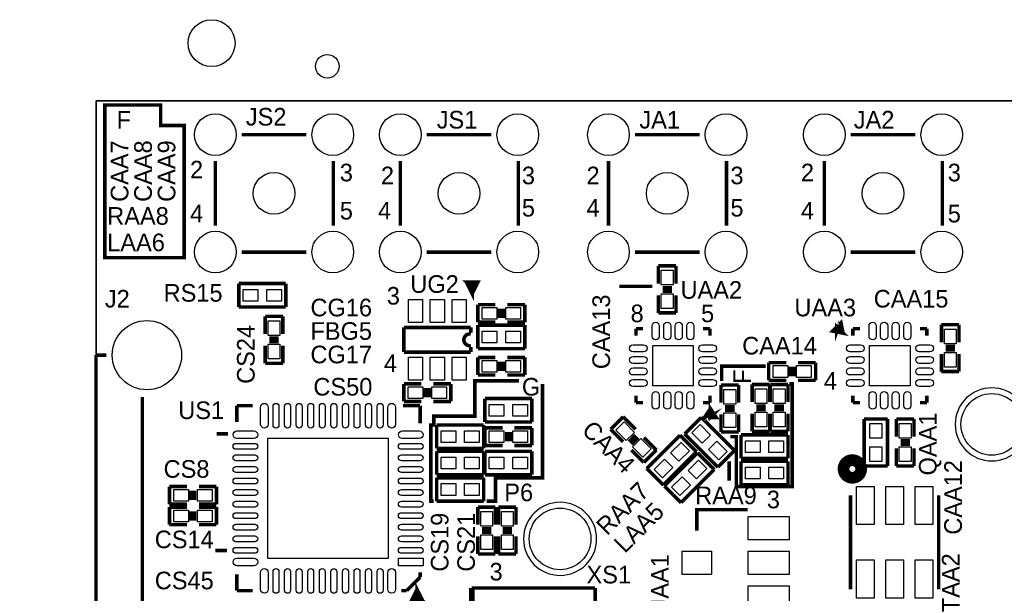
# Model space of a CAD drawing. Extents: x -225 to 585, y -158 to 406.
# Tile 7 of 39: x 0 to 43, y 61 to 86. Entities that reach past the tile are written whole.
import ezdxf

# ---------------------------------------------------------------- set-up
doc = ezdxf.new("R2010")
doc.units = 0
for name, color, linetype in [('BOARD_GEOMETRY_OUTLINE', 3, 'CONTINUOUS'), ('BOARD_GEOMETRY_SILKSCREEN_TOP', 1, 'CONTINUOUS'), ('PACKAGE_GEOMETRY_SILKSCREEN_TOP', 4, 'CONTINUOUS'), ('PIN_TOP', 5, 'CONTINUOUS'), ('REF_DES_SILKSCREEN_TOP', 6, 'CONTINUOUS')]:
    doc.layers.add(name, color=color, linetype=linetype)

msp = doc.modelspace()

# ---------------------------------------------------------------- linework, layer by layer
at = {"layer": 'BOARD_GEOMETRY_OUTLINE'}
msp.add_lwpolyline([(2.29997, 55.499762), (0, 55.499762), (0, 6.09981), (0, 0), (68.999862, 0.001016), (68.999862, 6.09981), (68.999862, 60.299854), (67.399916, 60.299854, -0.414241), (66.399918, 61.299852), (66.399918, 71.09968), (65.299844, 71.09968, -0.414195), (64.299846, 72.099678), (64.299846, 82.599784), (3.299968, 82.599784), (3.299968, 56.49976, -0.414195)], format="xyb", close=True, dxfattribs=at)
for points in [[(3.299968, 82.599784), (64.299846, 82.599784)], [(3.299968, 56.503824), (3.299968, 82.599784)], [(3.299968, 82.599784), (64.299846, 82.599784)], [(3.299968, 56.49976), (3.299968, 82.599784)], [(3.299968, 56.49976), (3.299968, 71.599806)]]:
    msp.add_lwpolyline(points, dxfattribs=at)
at = {"layer": 'BOARD_GEOMETRY_SILKSCREEN_TOP', "const_width": 0.1524}
for points in [[(6.096, 82.423), (3.683, 82.423), (3.683, 75.819), (7.112, 75.819), (7.112, 81.534), (6.096, 81.534), (6.096, 82.423)], [(27.3558, 74.5744), (25.9334, 74.5744)], [(32.258, 71.12), (30.353, 71.12), (30.353, 70.485)], [(21.59, 70.485), (19.685, 70.485), (19.685, 68.961), (17.907, 68.961), (17.907, 68.58), (17.78, 68.58), (17.78, 65.278), (17.907, 65.278)], [(22.606, 70.358), (22.606, 66.294), (20.574, 66.294), (20.574, 65.278), (20.193, 65.278)], [(33.274, 70.358), (33.401, 70.358), (33.401, 65.913), (30.988, 65.913), (30.988, 68.072), (30.734, 68.072)], [(30.6832, 67.0052), (30.6832, 66.167)]]:
    msp.add_lwpolyline(points, dxfattribs=at)
at = {"layer": 'PACKAGE_GEOMETRY_SILKSCREEN_TOP'}
for points, const_width in [([(9.602724, 81.139792), (12.396724, 81.139792)], 0.1524), ([(17.602708, 81.139792), (20.396708, 81.139792)], 0.1524), ([(26.602944, 81.139792), (29.396944, 81.139792)], 0.1524), ([(35.936174, 81.139792), (38.730174, 81.139792)], 0.1524), ([(8.458962, 77.202792), (8.458962, 79.996792)], 0.1524), ([(13.564362, 79.996792), (13.564362, 77.202792)], 0.1524), ([(16.458946, 77.202792), (16.458946, 79.996792)], 0.1524), ([(21.564346, 79.996792), (21.564346, 77.202792)], 0.1524), ([(25.459182, 77.202792), (25.459182, 79.996792)], 0.1524), ([(30.564582, 79.996792), (30.564582, 77.202792)], 0.1524), ([(34.792412, 77.202792), (34.792412, 79.996792)], 0.1524), ([(39.897812, 79.996792), (39.897812, 77.202792)], 0.1524), ([(12.396724, 76.05903), (9.602724, 76.05903)], 0.1524), ([(20.396708, 76.05903), (17.602708, 76.05903)], 0.1524), ([(29.396944, 76.05903), (26.602944, 76.05903)], 0.1524), ([(38.730174, 76.05903), (35.936174, 76.05903)], 0.1524), ([(27.618944, 75.46086), (28.380944, 75.46086)], 0.1524), ([(27.618944, 74.69886), (27.618944, 75.46086)], 0.1524), ([(28.380944, 75.46086), (28.380944, 74.69886)], 0.1524), ([(9.475724, 74.69886), (9.475724, 73.68286)], 0.1524), ([(11.507724, 74.69886), (9.475724, 74.69886)], 0.1524), ([(11.507724, 73.68286), (11.507724, 74.69886)], 0.1524), ([(19.567906, 74.258932), (19.817842, 74.759058), (19.31797, 74.759058), (19.567906, 74.258932), (19.567906, 74.759058), (19.31797, 74.759058), (19.567906, 74.509122), (19.817842, 74.759058)], 0.1524), ([(28.203144, 74.52106), (27.796744, 74.52106)], 0.1524), ([(27.618944, 73.42886), (27.618944, 74.19086)], 0.1524), ([(28.203144, 74.36866), (27.796744, 74.36866)], 0.1524), ([(28.380944, 74.19086), (28.380944, 73.42886)], 0.1524), ([(9.475724, 73.68286), (11.507724, 73.68286)], 0.1524), ([(19.812, 73.787), (20.574, 73.787)], 0.1524), ([(19.812, 73.025), (19.812, 73.787)], 0.1524), ([(20.7518, 73.2028), (20.7518, 73.6092)], 0.1524), ([(20.9042, 73.2028), (20.9042, 73.6092)], 0.1524), ([(21.082, 73.787), (21.844, 73.787)], 0.1524), ([(21.844, 73.787), (21.844, 73.025)], 0.1524), ([(10.618724, 73.279), (11.380724, 73.279)], 0.1524), ([(10.618724, 72.517), (10.618724, 73.279)], 0.1524), ([(11.380724, 73.279), (11.380724, 72.517)], 0.1524), ([(28.380944, 73.42886), (27.618944, 73.42886)], 0.1524), ([(16.612108, 71.7296), (16.612108, 72.7964)], 0.1524), ([(16.612108, 72.7964), (19.507708, 72.7964)], 0.1524), ([(19.507708, 72.7964), (19.507708, 72.5678)], 0.1524), ([(20.574, 73.025), (19.812, 73.025)], 0.1524), ([(19.812, 72.898), (19.812, 71.882)], 0.1524), ([(21.844, 72.898), (19.812, 72.898)], 0.1524), ([(21.844, 73.025), (21.082, 73.025)], 0.1524), ([(21.844, 71.882), (21.844, 72.898)], 0.1524), ([(26.649934, 72.442832), (26.649934, 72.742806)], 0.1524), ([(26.649934, 72.742806), (26.949908, 72.742806)], 0.1524), ([(29.849826, 72.742806), (29.549852, 72.742806)], 0.1524), ([(29.849826, 72.442832), (29.849826, 72.742806)], 0.1524), ([(35.603942, 72.55002), (35.514026, 72.999092), (35.15487, 72.639936), (35.603942, 72.55002), (35.334448, 72.819514), (35.334448, 72.639936), (35.42411, 72.90943)], 0.1524), ([(36.030916, 72.442832), (36.030916, 72.742806)], 0.1524), ([(36.030916, 72.742806), (36.33089, 72.742806)], 0.1524), ([(39.230808, 72.742806), (38.930834, 72.742806)], 0.1524), ([(39.230808, 72.442832), (39.230808, 72.742806)], 0.1524), ([(39.857426, 72.92086), (40.619426, 72.92086)], 0.1524), ([(39.857426, 72.15886), (39.857426, 72.92086)], 0.1524), ([(40.619426, 72.92086), (40.619426, 72.15886)], 0.1524), ([(11.202924, 72.3392), (10.796524, 72.3392)], 0.1524), ([(10.618724, 71.247), (10.618724, 72.009)], 0.1524), ([(11.202924, 72.1868), (10.796524, 72.1868)], 0.1524), ([(11.380724, 72.009), (11.380724, 71.247)], 0.1524), ([(19.507708, 71.9582), (19.507708, 71.7296)], 0.1524), ([(19.812, 71.882), (21.844, 71.882)], 0.1524), ([(40.035226, 71.98106), (40.441626, 71.98106)], 0.1524), ([(3.300222, 56.49976), (3.300222, 71.599806)], 0.1524), ([(3.300222, 71.599806), (3.750056, 71.599806)], 0.1524), ([(19.507708, 71.7296), (16.612108, 71.7296)], 0.1524), ([(19.812, 71.501), (20.574, 71.501)], 0.1524), ([(19.812, 70.739), (19.812, 71.501)], 0.1524), ([(21.082, 71.501), (21.844, 71.501)], 0.1524), ([(21.844, 71.501), (21.844, 70.739)], 0.1524), ([(39.857426, 70.88886), (39.857426, 71.65086)], 0.1524), ([(40.035226, 71.82866), (40.441626, 71.82866)], 0.1524), ([(40.619426, 71.65086), (40.619426, 70.88886)], 0.1524), ([(11.380724, 71.247), (10.618724, 71.247)], 0.1524), ([(20.7518, 70.9168), (20.7518, 71.3232)], 0.1524), ([(20.9042, 70.9168), (20.9042, 71.3232)], 0.1524), ([(32.385, 71.273924), (33.147, 71.273924)], 0.1524), ([(32.385, 70.511924), (32.385, 71.273924)], 0.1524), ([(33.3248, 71.096124), (33.3248, 70.689724)], 0.1524), ([(33.4772, 71.096124), (33.4772, 70.689724)], 0.1524), ([(33.655, 71.273924), (34.417, 71.273924)], 0.1524), ([(34.417, 71.273924), (34.417, 70.511924)], 0.1524), ([(20.574, 70.739), (19.812, 70.739)], 0.1524), ([(21.844, 70.739), (21.082, 70.739)], 0.1524), ([(40.619426, 70.88886), (39.857426, 70.88886)], 0.1524), ([(16.612108, 70.358), (17.374108, 70.358)], 0.1524), ([(16.612108, 69.596), (16.612108, 70.358)], 0.1524), ([(17.551908, 70.1802), (17.551908, 69.7738)], 0.1524), ([(17.704308, 70.1802), (17.704308, 69.7738)], 0.1524), ([(17.882108, 70.358), (18.644108, 70.358)], 0.1524), ([(18.644108, 70.358), (18.644108, 69.596)], 0.1524), ([(30.3276, 70.3072), (31.0896, 70.3072)], 0.1524), ([(30.3276, 69.5452), (30.3276, 70.3072)], 0.1524), ([(31.0896, 70.3072), (31.0896, 69.5452)], 0.1524), ([(31.6738, 70.3326), (32.4358, 70.3326)], 0.1524), ([(31.6738, 69.5706), (31.6738, 70.3326)], 0.1524), ([(33.147, 70.511924), (32.385, 70.511924)], 0.1524), ([(32.4358, 70.3326), (32.4358, 69.5706)], 0.1524), ([(32.4612, 70.3326), (33.2232, 70.3326)], 0.1524), ([(32.4612, 69.5706), (32.4612, 70.3326)], 0.1524), ([(33.2232, 70.3326), (33.2232, 69.5706)], 0.1524), ([(34.417, 70.511924), (33.655, 70.511924)], 0.1524), ([(26.649934, 69.842888), (26.649934, 69.542914)], 0.1524), ([(29.849826, 69.842888), (29.849826, 69.542914)], 0.1524), ([(36.030916, 69.842888), (36.030916, 69.542914)], 0.1524), ([(39.230808, 69.842888), (39.230808, 69.542914)], 0.1524), ([(10.07745, 69.411342), (9.39165, 69.411342)], 0.1524), ([(9.39165, 69.411342), (9.39165, 68.700142)], 0.1524), ([(17.31645, 69.411342), (16.57985, 69.411342)], 0.1524), ([(17.374108, 69.596), (16.612108, 69.596)], 0.1524), ([(17.31645, 68.649342), (17.31645, 69.411342)], 0.1524), ([(18.644108, 69.596), (17.882108, 69.596)], 0.1524), ([(20.1168, 69.723), (20.1168, 68.707)], 0.1524), ([(22.1488, 69.723), (20.1168, 69.723)], 0.1524), ([(22.1488, 68.707), (22.1488, 69.723)], 0.1524), ([(26.649934, 69.542914), (26.949908, 69.542914)], 0.1524), ([(29.86786, 69.286374), (29.61386, 68.905374), (30.12186, 68.905374), (29.86786, 69.286374), (29.86786, 68.905374), (29.99486, 69.032374), (29.74086, 68.905374)], 0.1524), ([(29.849826, 69.542914), (29.549852, 69.542914)], 0.1524), ([(30.9118, 69.3674), (30.5054, 69.3674)], 0.1524), ([(32.258, 69.3928), (31.8516, 69.3928)], 0.1524), ([(33.0454, 69.3928), (32.639, 69.3928)], 0.1524), ([(36.030916, 69.542914), (36.33089, 69.542914)], 0.1524), ([(39.230808, 69.542914), (38.930834, 69.542914)], 0.1524), ([(25.555194, 68.394072), (26.093928, 68.932806)], 0.1524), ([(26.093928, 68.932806), (26.632916, 68.394072)], 0.1524), ([(29.473906, 68.90766), (28.75534, 68.189094)], 0.1524), ([(30.910784, 67.470782), (29.473906, 68.90766)], 0.1524), ([(30.3276, 68.2752), (30.3276, 69.0372)], 0.1524), ([(30.9118, 69.215), (30.5054, 69.215)], 0.1524), ([(31.0896, 69.0372), (31.0896, 68.2752)], 0.1524), ([(31.6738, 68.3006), (31.6738, 69.0626)], 0.1524), ([(32.258, 69.2404), (31.8516, 69.2404)], 0.1524), ([(32.4358, 69.0626), (32.4358, 68.3006)], 0.1524), ([(32.4612, 68.3006), (32.4612, 69.0626)], 0.1524), ([(33.0454, 69.2404), (32.639, 69.2404)], 0.1524), ([(33.2232, 69.0626), (33.2232, 68.3006)], 0.1524), ([(18.034, 68.58), (18.034, 67.564)], 0.1524), ([(20.066, 68.58), (18.034, 68.58)], 0.1524), ([(20.066, 67.564), (20.066, 68.58)], 0.1524), ([(20.1168, 68.707), (22.1488, 68.707)], 0.1524), ([(36.513516, 68.834), (36.513516, 66.802)], 0.1524), ([(37.529516, 68.834), (36.513516, 68.834)], 0.1524), ([(37.529516, 66.802), (37.529516, 68.834)], 0.1524), ([(37.910516, 68.834), (38.672516, 68.834)], 0.1524), ([(37.910516, 68.072), (37.910516, 68.834)], 0.1524), ([(38.672516, 68.834), (38.672516, 68.072)], 0.1524), ([(9.01192, 68.198746), (8.511794, 68.198746)], 0.1524), ([(20.1168, 68.453), (20.8788, 68.453)], 0.1524), ([(20.1168, 67.691), (20.1168, 68.453)], 0.1524), ([(21.0566, 68.2752), (21.0566, 67.8688)], 0.1524), ([(21.209, 68.2752), (21.209, 67.8688)], 0.1524), ([(21.3868, 68.453), (22.1488, 68.453)], 0.1524), ([(22.1488, 68.453), (22.1488, 67.691)], 0.1524), ([(26.093928, 67.855084), (25.555194, 68.394072)], 0.1524), ([(26.345388, 67.855084), (26.632916, 68.142612)], 0.1524), ([(28.553156, 68.133722), (27.116278, 66.696844)], 0.1524), ([(29.271722, 67.415156), (28.553156, 68.133722)], 0.1524), ([(28.75534, 68.189094), (30.192218, 66.752216)], 0.1524), ([(31.0896, 68.2752), (30.3276, 68.2752)], 0.1524), ([(33.2232, 68.1482), (31.1912, 68.1482)], 0.1524), ([(31.1912, 68.1482), (31.1912, 67.1322)], 0.1524), ([(32.4358, 68.3006), (31.6738, 68.3006)], 0.1524), ([(33.2232, 68.3006), (32.4612, 68.3006)], 0.1524), ([(33.2232, 67.1322), (33.2232, 68.1482)], 0.1524), ([(20.8788, 67.691), (20.1168, 67.691)], 0.1524), ([(22.1488, 67.691), (21.3868, 67.691)], 0.1524), ([(26.453084, 67.747388), (26.740612, 68.034916)], 0.1524), ([(26.992072, 68.034916), (27.530806, 67.495928)], 0.1524), ([(38.088316, 67.8942), (38.494716, 67.8942)], 0.1524), ([(38.088316, 67.7418), (38.494716, 67.7418)], 0.1524), ([(18.034, 67.564), (20.066, 67.564)], 0.1524), ([(18.034, 67.437), (18.034, 66.421)], 0.1524), ([(20.066, 67.437), (18.034, 67.437)], 0.1524), ([(20.066, 66.421), (20.066, 67.437)], 0.1524), ([(20.1168, 67.437), (20.1168, 66.421)], 0.1524), ([(22.1488, 67.437), (20.1168, 67.437)], 0.1524), ([(22.1488, 66.421), (22.1488, 67.437)], 0.1524), ([(26.992072, 66.957194), (26.453084, 67.495928)], 0.1524), ([(27.530806, 67.495928), (26.992072, 66.957194)], 0.1524), ([(27.834844, 65.978278), (29.271722, 67.415156)], 0.1524), ([(29.315156, 67.371722), (27.878278, 65.934844)], 0.1524), ([(30.033722, 66.653156), (29.315156, 67.371722)], 0.1524), ([(30.192218, 66.752216), (30.910784, 67.470782)], 0.1524), ([(37.910516, 66.802), (37.910516, 67.564)], 0.1524), ([(38.672516, 67.564), (38.672516, 66.802)], 0.1524), ([(31.1912, 67.1322), (33.2232, 67.1322)], 0.1524), ([(33.2232, 67.0052), (31.1912, 67.0052)], 0.1524), ([(31.1912, 67.0052), (31.1912, 65.9892)], 0.1524), ([(33.2232, 65.9892), (33.2232, 67.0052)], 0.1524), ([(36.513516, 66.802), (37.529516, 66.802)], 0.1524), ([(38.672516, 66.802), (37.910516, 66.802)], 0.1524), ([(18.034, 66.421), (20.066, 66.421)], 0.1524), ([(20.1168, 66.421), (22.1488, 66.421)], 0.1524), ([(27.116278, 66.696844), (27.834844, 65.978278)], 0.1524), ([(28.596844, 65.216278), (30.033722, 66.653156)], 0.1524), ([(18.034, 66.294), (18.034, 65.278)], 0.1524), ([(20.066, 66.294), (18.034, 66.294)], 0.1524), ([(20.066, 65.278), (20.066, 66.294)], 0.1524), ([(27.878278, 65.934844), (28.596844, 65.216278)], 0.1524), ([(31.1912, 65.9892), (33.2232, 65.9892)], 0.1524), ([(6.477, 65.913), (7.239, 65.913)], 0.1524), ([(6.477, 65.151), (6.477, 65.913)], 0.1524), ([(7.4168, 65.3288), (7.4168, 65.7352)], 0.1524), ([(7.5692, 65.3288), (7.5692, 65.7352)], 0.1524), ([(7.747, 65.913), (8.509, 65.913)], 0.1524), ([(8.509, 65.913), (8.509, 65.151)], 0.1524), ([(35.929316, 65.529968), (35.931094, 65.529968)], 0.1524), ([(35.929316, 61.470032), (35.929316, 65.529968)], 0.1524), ([(39.739316, 65.529968), (39.739316, 61.470032)], 0.1524), ([(7.239, 65.151), (6.477, 65.151)], 0.1524), ([(8.509, 65.151), (7.747, 65.151)], 0.1524), ([(18.034, 65.278), (20.066, 65.278)], 0.1524), ([(6.477, 65.024), (7.239, 65.024)], 0.1524), ([(6.477, 64.262), (6.477, 65.024)], 0.1524), ([(7.4168, 64.4398), (7.4168, 64.8462)], 0.1524), ([(7.5692, 64.4398), (7.5692, 64.8462)], 0.1524), ([(7.747, 65.024), (8.509, 65.024)], 0.1524), ([(8.509, 65.024), (8.509, 64.262)], 0.1524), ([(19.812, 65.024), (20.574, 65.024)], 0.1524), ([(19.812, 64.262), (19.812, 65.024)], 0.1524), ([(20.574, 65.024), (20.574, 64.262)], 0.1524), ([(20.701, 65.024), (21.463, 65.024)], 0.1524), ([(20.701, 64.262), (20.701, 65.024)], 0.1524), ([(21.463, 65.024), (21.463, 64.262)], 0.1524), ([(31.485078, 64.91097), (29.28493, 64.91097), (29.28493, 64.011048)], 0.1524), ([(7.239, 64.262), (6.477, 64.262)], 0.1524), ([(8.509, 64.262), (7.747, 64.262)], 0.1524), ([(19.9898, 64.0842), (20.3962, 64.0842)], 0.1524), ([(19.9898, 63.9318), (20.3962, 63.9318)], 0.1524), ([(21.2852, 64.0842), (20.8788, 64.0842)], 0.1524), ([(21.2852, 63.9318), (20.8788, 63.9318)], 0.1524), ([(19.812, 62.992), (19.812, 63.754)], 0.1524), ([(20.574, 63.754), (20.574, 62.992)], 0.1524), ([(20.701, 62.992), (20.701, 63.754)], 0.1524), ([(21.463, 63.754), (21.463, 62.992)], 0.1524), ([(8.961882, 63.148718), (8.46201, 63.148718)], 0.1524), ([(20.574, 62.992), (19.812, 62.992)], 0.1524), ([(21.463, 62.992), (20.701, 62.992)], 0.1524), ([(9.39165, 61.410342), (9.39165, 62.121542)], 0.1524), ([(17.31645, 62.197742), (17.31645, 61.994542)], 0.1524), ([(17.31645, 61.994542), (16.73225, 61.410342)], 0.1524), ([(17.182846, 61.463174), (16.93291, 60.963048), (17.432782, 60.963048), (17.182846, 61.463174), (17.182846, 60.963048), (17.432782, 60.963048), (17.182846, 61.212984), (16.93291, 60.963048)], 0.1524), ([(10.07745, 61.410342), (9.39165, 61.410342)], 0.1524), ([(16.73225, 61.410342), (16.50365, 61.410342)], 0.1524), ([(19.549872, 61.523118), (19.549872, 55.173118)], 0.254), ([(24.883872, 61.523118), (19.549872, 61.523118)], 0.1524), ([(24.883872, 55.173118), (24.883872, 61.523118)], 0.1524), ([(35.931094, 61.470032), (35.929316, 61.470032)], 0.1524)]:
    msp.add_lwpolyline(points, dxfattribs=dict(at, const_width=const_width))
for points, const_width in [([(19.507708, 72.512428, 1.20588), (19.507708, 72.013572)], 0.1524), ([(5.300218, 69.79285), (5.300218, 54.699916, -0.326839), (2.00025, 51.099974)], 0.1524), ([(36.386516, 66.675, 1), (35.624516, 66.675, 1), (36.386516, 66.675)], 0.508)]:
    msp.add_lwpolyline(points, format="xyb", dxfattribs=dict(at, const_width=const_width))
for points in [[(43.61815, 68.60286, 1), (40.45585, 68.60286, 1), (43.61815, 68.60286)], [(24.94915, 63.64986, 1), (21.78685, 63.64986, 1), (24.94915, 63.64986)]]:
    msp.add_lwpolyline(points, format="xyb", dxfattribs=at)
at = {"layer": 'PIN_TOP'}
for points in [[(27.745944, 75.27036), (28.253944, 75.27036), (28.253944, 74.63536), (27.745944, 74.63536)], [(10.301224, 74.44486), (10.301224, 73.93686), (9.666224, 73.93686), (9.666224, 74.44486)], [(11.317224, 74.44486), (11.317224, 73.93686), (10.682224, 73.93686), (10.682224, 74.44486)], [(27.745944, 74.25436), (28.253944, 74.25436), (28.253944, 73.61936), (27.745944, 73.61936)], [(16.815308, 74.0029), (17.424908, 74.0029), (17.424908, 73.0123), (16.815308, 73.0123)], [(17.755108, 74.0029), (18.364708, 74.0029), (18.364708, 73.0123), (17.755108, 73.0123)], [(18.694908, 74.0029), (19.304508, 74.0029), (19.304508, 73.0123), (18.694908, 73.0123)], [(20.6375, 73.66), (20.6375, 73.152), (20.0025, 73.152), (20.0025, 73.66)], [(21.6535, 73.66), (21.6535, 73.152), (21.0185, 73.152), (21.0185, 73.66)], [(10.745724, 73.0885), (11.253724, 73.0885), (11.253724, 72.4535), (10.745724, 72.4535)], [(20.6375, 72.644), (20.6375, 72.136), (20.0025, 72.136), (20.0025, 72.644)], [(21.6535, 72.644), (21.6535, 72.136), (21.0185, 72.136), (21.0185, 72.644)], [(40.492426, 72.09536), (39.984426, 72.09536), (39.984426, 72.73036), (40.492426, 72.73036)], [(10.745724, 72.0725), (11.253724, 72.0725), (11.253724, 71.4375), (10.745724, 71.4375)], [(29.12618, 72.01916), (29.12618, 70.26656), (27.37358, 70.26656), (27.37358, 72.01916)], [(36.754562, 70.26656), (36.754562, 72.01916), (38.507162, 72.01916), (38.507162, 70.26656)], [(40.492426, 71.07936), (39.984426, 71.07936), (39.984426, 71.71436), (40.492426, 71.71436)], [(16.815308, 71.5137), (17.424908, 71.5137), (17.424908, 70.5231), (16.815308, 70.5231)], [(17.755108, 71.5137), (18.364708, 71.5137), (18.364708, 70.5231), (17.755108, 70.5231)], [(18.694908, 71.5137), (19.304508, 71.5137), (19.304508, 70.5231), (18.694908, 70.5231)], [(20.6375, 71.374), (20.6375, 70.866), (20.0025, 70.866), (20.0025, 71.374)], [(21.6535, 71.374), (21.6535, 70.866), (21.0185, 70.866), (21.0185, 71.374)], [(32.5755, 70.638924), (32.5755, 71.146924), (33.2105, 71.146924), (33.2105, 70.638924)], [(33.5915, 70.638924), (33.5915, 71.146924), (34.2265, 71.146924), (34.2265, 70.638924)], [(16.802608, 69.723), (16.802608, 70.231), (17.437608, 70.231), (17.437608, 69.723)], [(17.818608, 69.723), (17.818608, 70.231), (18.453608, 70.231), (18.453608, 69.723)], [(30.4546, 70.1167), (30.9626, 70.1167), (30.9626, 69.4817), (30.4546, 69.4817)], [(31.8008, 70.1421), (32.3088, 70.1421), (32.3088, 69.5071), (31.8008, 69.5071)], [(32.5882, 70.1421), (33.0962, 70.1421), (33.0962, 69.5071), (32.5882, 69.5071)], [(20.9423, 69.469), (20.9423, 68.961), (20.3073, 68.961), (20.3073, 69.469)], [(21.9583, 69.469), (21.9583, 68.961), (21.3233, 68.961), (21.3233, 69.469)], [(30.4546, 69.1007), (30.9626, 69.1007), (30.9626, 68.4657), (30.4546, 68.4657)], [(31.8008, 69.1261), (32.3088, 69.1261), (32.3088, 68.4911), (31.8008, 68.4911)], [(32.5882, 69.1261), (33.0962, 69.1261), (33.0962, 68.4911), (32.5882, 68.4911)], [(26.587956, 68.259255), (26.228745, 67.900044), (25.779732, 68.349057), (26.138943, 68.708268)], [(29.069794, 68.233995), (29.429005, 68.593206), (29.878018, 68.144193), (29.518807, 67.784982)], [(36.767516, 68.6435), (37.275516, 68.6435), (37.275516, 68.0085), (36.767516, 68.0085)], [(38.545516, 68.0085), (38.037516, 68.0085), (38.037516, 68.6435), (38.545516, 68.6435)], [(18.8595, 68.326), (18.8595, 67.818), (18.2245, 67.818), (18.2245, 68.326)], [(19.8755, 68.326), (19.8755, 67.818), (19.2405, 67.818), (19.2405, 68.326)], [(20.3073, 67.818), (20.3073, 68.326), (20.9423, 68.326), (20.9423, 67.818)], [(21.3233, 67.818), (21.3233, 68.326), (21.9583, 68.326), (21.9583, 67.818)], [(15.9385, 68.0085), (15.9385, 62.8015), (10.7315, 62.8015), (10.7315, 68.0085)], [(27.306268, 67.540943), (26.947057, 67.181732), (26.498044, 67.630745), (26.857255, 67.989956)], [(28.508255, 67.011044), (28.149044, 67.370255), (28.598057, 67.819268), (28.957268, 67.460057)], [(29.788106, 67.515683), (30.147317, 67.874894), (30.59633, 67.425881), (30.237119, 67.06667)], [(31.3817, 67.3862), (31.3817, 67.8942), (32.0167, 67.8942), (32.0167, 67.3862)], [(32.3977, 67.3862), (32.3977, 67.8942), (33.0327, 67.8942), (33.0327, 67.3862)], [(36.767516, 67.6275), (37.275516, 67.6275), (37.275516, 66.9925), (36.767516, 66.9925)], [(38.545516, 66.9925), (38.037516, 66.9925), (38.037516, 67.6275), (38.545516, 67.6275)], [(18.8595, 67.183), (18.8595, 66.675), (18.2245, 66.675), (18.2245, 67.183)], [(19.8755, 67.183), (19.8755, 66.675), (19.2405, 66.675), (19.2405, 67.183)], [(20.9423, 67.183), (20.9423, 66.675), (20.3073, 66.675), (20.3073, 67.183)], [(21.9583, 67.183), (21.9583, 66.675), (21.3233, 66.675), (21.3233, 67.183)], [(27.789943, 66.292732), (27.430732, 66.651943), (27.879745, 67.100956), (28.238956, 66.741745)], [(29.270255, 66.249044), (28.911044, 66.608255), (29.360057, 67.057268), (29.719268, 66.698057)], [(31.3817, 66.2432), (31.3817, 66.7512), (32.0167, 66.7512), (32.0167, 66.2432)], [(32.3977, 66.2432), (32.3977, 66.7512), (33.0327, 66.7512), (33.0327, 66.2432)], [(18.8595, 66.04), (18.8595, 65.532), (18.2245, 65.532), (18.2245, 66.04)], [(19.8755, 66.04), (19.8755, 65.532), (19.2405, 65.532), (19.2405, 66.04)], [(28.551943, 65.530732), (28.192732, 65.889943), (28.641745, 66.338956), (29.000956, 65.979745)], [(7.3025, 65.786), (7.3025, 65.278), (6.6675, 65.278), (6.6675, 65.786)], [(8.3185, 65.786), (8.3185, 65.278), (7.6835, 65.278), (7.6835, 65.786)], [(36.183316, 64.26454), (36.183316, 65.91554), (36.945316, 65.91554), (36.945316, 64.26454)], [(37.453316, 64.26454), (37.453316, 65.91554), (38.215316, 65.91554), (38.215316, 64.26454)], [(38.723316, 64.26454), (38.723316, 65.91554), (39.485316, 65.91554), (39.485316, 64.26454)], [(7.3025, 64.897), (7.3025, 64.389), (6.6675, 64.389), (6.6675, 64.897)], [(8.3185, 64.897), (8.3185, 64.389), (7.6835, 64.389), (7.6835, 64.897)], [(20.447, 64.1985), (19.939, 64.1985), (19.939, 64.8335), (20.447, 64.8335)], [(20.828, 64.8335), (21.336, 64.8335), (21.336, 64.1985), (20.828, 64.1985)], [(33.274, 63.603124), (31.496, 63.603124), (31.496, 64.619124), (33.274, 64.619124)], [(20.447, 63.1825), (19.939, 63.1825), (19.939, 63.8175), (20.447, 63.8175)], [(20.828, 63.8175), (21.336, 63.8175), (21.336, 63.1825), (20.828, 63.1825)], [(29.91993, 62.103), (28.64993, 62.103), (28.64993, 63.119), (29.91993, 63.119)], [(33.274, 62.103), (31.496, 62.103), (31.496, 63.119), (33.274, 63.119)], [(17.44345, 62.820042), (17.44345, 62.489842), (16.37665, 62.489842), (16.37665, 62.820042)], [(36.183316, 61.08446), (36.183316, 62.73546), (36.945316, 62.73546), (36.945316, 61.08446)], [(37.453316, 61.08446), (37.453316, 62.73546), (38.215316, 62.73546), (38.215316, 61.08446)], [(38.723316, 61.08446), (38.723316, 62.73546), (39.485316, 62.73546), (39.485316, 61.08446)], [(33.274, 60.602876), (31.496, 60.602876), (31.496, 61.618876), (33.274, 61.618876)]]:
    msp.add_lwpolyline(points, close=True, dxfattribs=at)
for points in [[(27.347418, 72.414384), (27.347418, 72.871584, -1), (27.652218, 72.871584), (27.652218, 72.414384, -1)], [(27.847544, 72.414384), (27.847544, 72.871584, -1), (28.152344, 72.871584), (28.152344, 72.414384, -1)], [(28.347416, 72.414384), (28.347416, 72.871584, -1), (28.652216, 72.871584), (28.652216, 72.414384, -1)], [(28.847542, 72.414384), (28.847542, 72.871584, -1), (29.152342, 72.871584), (29.152342, 72.414384, -1)], [(37.0332, 72.871584), (37.0332, 72.414384, -1), (36.7284, 72.414384), (36.7284, 72.871584, -1)], [(37.533326, 72.871584), (37.533326, 72.414384, -1), (37.228526, 72.414384), (37.228526, 72.871584, -1)], [(38.033198, 72.871584), (38.033198, 72.414384, -1), (37.728398, 72.414384), (37.728398, 72.871584, -1)], [(38.533324, 72.871584), (38.533324, 72.414384, -1), (38.228524, 72.414384), (38.228524, 72.871584, -1)], [(26.521156, 72.045322), (26.978356, 72.045322, -1), (26.978356, 71.740522), (26.521156, 71.740522, -1)], [(29.52115, 72.045322), (29.97835, 72.045322, -1), (29.97835, 71.740522), (29.52115, 71.740522, -1)], [(36.359592, 71.740522), (35.902392, 71.740522, -1), (35.902392, 72.045322), (36.359592, 72.045322, -1)], [(39.359586, 71.740522), (38.902386, 71.740522, -1), (38.902386, 72.045322), (39.359586, 72.045322, -1)], [(26.521156, 71.545196), (26.978356, 71.545196, -1), (26.978356, 71.240396), (26.521156, 71.240396, -1)], [(29.52115, 71.545196), (29.97835, 71.545196, -1), (29.97835, 71.240396), (29.52115, 71.240396, -1)], [(36.359592, 71.240396), (35.902392, 71.240396, -1), (35.902392, 71.545196), (36.359592, 71.545196, -1)], [(39.359586, 71.240396), (38.902386, 71.240396, -1), (38.902386, 71.545196), (39.359586, 71.545196, -1)], [(26.521156, 71.045324), (26.978356, 71.045324, -1), (26.978356, 70.740524), (26.521156, 70.740524, -1)], [(29.52115, 71.045324), (29.97835, 71.045324, -1), (29.97835, 70.740524), (29.52115, 70.740524, -1)], [(36.359592, 70.740524), (35.902392, 70.740524, -1), (35.902392, 71.045324), (36.359592, 71.045324, -1)], [(39.359586, 70.740524), (38.902386, 70.740524, -1), (38.902386, 71.045324), (39.359586, 71.045324, -1)], [(26.521156, 70.545198), (26.978356, 70.545198, -1), (26.978356, 70.240398), (26.521156, 70.240398, -1)], [(29.52115, 70.545198), (29.97835, 70.545198, -1), (29.97835, 70.240398), (29.52115, 70.240398, -1)], [(36.359592, 70.240398), (35.902392, 70.240398, -1), (35.902392, 70.545198), (36.359592, 70.545198, -1)], [(39.359586, 70.240398), (38.902386, 70.240398, -1), (38.902386, 70.545198), (39.359586, 70.545198, -1)], [(27.347418, 69.414136), (27.347418, 69.871336, -1), (27.652218, 69.871336), (27.652218, 69.414136, -1)], [(27.847544, 69.414136), (27.847544, 69.871336, -1), (28.152344, 69.871336), (28.152344, 69.414136, -1)], [(28.347416, 69.414136), (28.347416, 69.871336, -1), (28.652216, 69.871336), (28.652216, 69.414136, -1)], [(28.847542, 69.414136), (28.847542, 69.871336, -1), (29.152342, 69.871336), (29.152342, 69.414136, -1)], [(37.0332, 69.871336), (37.0332, 69.414136, -1), (36.7284, 69.414136), (36.7284, 69.871336, -1)], [(37.533326, 69.871336), (37.533326, 69.414136, -1), (37.228526, 69.414136), (37.228526, 69.871336, -1)], [(38.033198, 69.871336), (38.033198, 69.414136, -1), (37.728398, 69.414136), (37.728398, 69.871336, -1)], [(38.533324, 69.871336), (38.533324, 69.414136, -1), (38.228524, 69.414136), (38.228524, 69.871336, -1)], [(10.419842, 68.61175), (10.419842, 69.34835, -1), (10.750042, 69.34835), (10.750042, 68.61175, -1)], [(10.958068, 68.57365), (10.958068, 69.38645, -1), (11.212068, 69.38645), (11.212068, 68.57365, -1)], [(11.45794, 68.57365), (11.45794, 69.38645, -1), (11.71194, 69.38645), (11.71194, 68.57365, -1)], [(11.958066, 68.57365), (11.958066, 69.38645, -1), (12.212066, 69.38645), (12.212066, 68.57365, -1)], [(12.457938, 68.57365), (12.457938, 69.38645, -1), (12.711938, 69.38645), (12.711938, 68.57365, -1)], [(12.958064, 68.57365), (12.958064, 69.38645, -1), (13.212064, 69.38645), (13.212064, 68.57365, -1)], [(13.457936, 68.57365), (13.457936, 69.38645, -1), (13.711936, 69.38645), (13.711936, 68.57365, -1)], [(13.958062, 68.57365), (13.958062, 69.38645, -1), (14.212062, 69.38645), (14.212062, 68.57365, -1)], [(14.457934, 68.57365), (14.457934, 69.38645, -1), (14.711934, 69.38645), (14.711934, 68.57365, -1)], [(14.95806, 68.57365), (14.95806, 69.38645, -1), (15.21206, 69.38645), (15.21206, 68.57365, -1)], [(15.457932, 68.57365), (15.457932, 69.38645, -1), (15.711932, 69.38645), (15.711932, 68.57365, -1)], [(15.919958, 68.61175), (15.919958, 69.34835, -1), (16.250158, 69.34835), (16.250158, 68.61175, -1)], [(9.39165, 68.320158), (10.12825, 68.320158, -1), (10.12825, 67.989958), (9.39165, 67.989958, -1)], [(16.54175, 68.320158), (17.27835, 68.320158, -1), (17.27835, 67.989958), (16.54175, 67.989958, -1)], [(9.35355, 67.781932), (10.16635, 67.781932, -1), (10.16635, 67.527932), (9.35355, 67.527932, -1)], [(16.50365, 67.781932), (17.31645, 67.781932, -1), (17.31645, 67.527932), (16.50365, 67.527932, -1)], [(9.35355, 67.28206), (10.16635, 67.28206, -1), (10.16635, 67.02806), (9.35355, 67.02806, -1)], [(16.50365, 67.28206), (17.31645, 67.28206, -1), (17.31645, 67.02806), (16.50365, 67.02806, -1)], [(9.35355, 66.781934), (10.16635, 66.781934, -1), (10.16635, 66.527934), (9.35355, 66.527934, -1)], [(16.50365, 66.781934), (17.31645, 66.781934, -1), (17.31645, 66.527934), (16.50365, 66.527934, -1)], [(9.35355, 66.282062), (10.16635, 66.282062, -1), (10.16635, 66.028062), (9.35355, 66.028062, -1)], [(16.50365, 66.282062), (17.31645, 66.282062, -1), (17.31645, 66.028062), (16.50365, 66.028062, -1)], [(9.35355, 65.781936), (10.16635, 65.781936, -1), (10.16635, 65.527936), (9.35355, 65.527936, -1)], [(16.50365, 65.781936), (17.31645, 65.781936, -1), (17.31645, 65.527936), (16.50365, 65.527936, -1)], [(9.35355, 65.282064), (10.16635, 65.282064, -1), (10.16635, 65.028064), (9.35355, 65.028064, -1)], [(16.50365, 65.282064), (17.31645, 65.282064, -1), (17.31645, 65.028064), (16.50365, 65.028064, -1)], [(9.35355, 64.781938), (10.16635, 64.781938, -1), (10.16635, 64.527938), (9.35355, 64.527938, -1)], [(16.50365, 64.781938), (17.31645, 64.781938, -1), (17.31645, 64.527938), (16.50365, 64.527938, -1)], [(9.35355, 64.282066), (10.16635, 64.282066, -1), (10.16635, 64.028066), (9.35355, 64.028066, -1)], [(16.50365, 64.282066), (17.31645, 64.282066, -1), (17.31645, 64.028066), (16.50365, 64.028066, -1)], [(9.35355, 63.78194), (10.16635, 63.78194, -1), (10.16635, 63.52794), (9.35355, 63.52794, -1)], [(16.50365, 63.78194), (17.31645, 63.78194, -1), (17.31645, 63.52794), (16.50365, 63.52794, -1)], [(9.35355, 63.282068), (10.16635, 63.282068, -1), (10.16635, 63.028068), (9.35355, 63.028068, -1)], [(16.50365, 63.282068), (17.31645, 63.282068, -1), (17.31645, 63.028068), (16.50365, 63.028068, -1)], [(9.39165, 62.820042), (10.12825, 62.820042, -1), (10.12825, 62.489842), (9.39165, 62.489842, -1)], [(10.419842, 61.46165), (10.419842, 62.19825, -1), (10.750042, 62.19825), (10.750042, 61.46165, -1)], [(10.958068, 61.42355), (10.958068, 62.23635, -1), (11.212068, 62.23635), (11.212068, 61.42355, -1)], [(11.45794, 61.42355), (11.45794, 62.23635, -1), (11.71194, 62.23635), (11.71194, 61.42355, -1)], [(11.958066, 61.42355), (11.958066, 62.23635, -1), (12.212066, 62.23635), (12.212066, 61.42355, -1)], [(12.457938, 61.42355), (12.457938, 62.23635, -1), (12.711938, 62.23635), (12.711938, 61.42355, -1)], [(12.958064, 61.42355), (12.958064, 62.23635, -1), (13.212064, 62.23635), (13.212064, 61.42355, -1)], [(13.457936, 61.42355), (13.457936, 62.23635, -1), (13.711936, 62.23635), (13.711936, 61.42355, -1)], [(13.958062, 61.42355), (13.958062, 62.23635, -1), (14.212062, 62.23635), (14.212062, 61.42355, -1)], [(14.457934, 61.42355), (14.457934, 62.23635, -1), (14.711934, 62.23635), (14.711934, 61.42355, -1)], [(14.95806, 61.42355), (14.95806, 62.23635, -1), (15.21206, 62.23635), (15.21206, 61.42355, -1)], [(15.457932, 61.42355), (15.457932, 62.23635, -1), (15.711932, 62.23635), (15.711932, 61.42355, -1)], [(15.919958, 61.46165), (15.919958, 62.19825, -1), (16.250158, 62.19825), (16.250158, 61.46165, -1)]]:
    msp.add_lwpolyline(points, format="xyb", close=True, dxfattribs=at)
for centre, radius in [((8.299958, 85.099906), 1.016), ((13.299948, 84.099908), 0.508), ((8.459724, 81.139792), 0.9017), ((13.539724, 81.139792), 0.9017), ((16.459708, 81.139792), 0.9017), ((21.539708, 81.139792), 0.9017), ((25.459944, 81.139792), 0.9017), ((30.539944, 81.139792), 0.9017), ((34.793174, 81.139792), 0.9017), ((39.873174, 81.139792), 0.9017), ((10.999724, 78.599792), 0.9017), ((18.999708, 78.599792), 0.9017), ((27.999944, 78.599792), 0.9017), ((37.333174, 78.599792), 0.9017), ((8.459724, 76.059792), 0.9017), ((13.539724, 76.059792), 0.9017), ((16.459708, 76.059792), 0.9017), ((21.539708, 76.059792), 0.9017), ((25.459944, 76.059792), 0.9017), ((30.539944, 76.059792), 0.9017), ((34.793174, 76.059792), 0.9017), ((39.873174, 76.059792), 0.9017), ((5.500116, 71.599806), 1.4986), ((42.037, 68.60286), 1.3335), ((23.368, 63.64986), 1.3335)]:
    msp.add_circle(centre, radius, dxfattribs=at)

# ---------------------------------------------------------------- texts
at = {"layer": 'BOARD_GEOMETRY_SILKSCREEN_TOP', "width": 1.000333}
for s, p in [('F', (4.191, 81.407)), ('G', (21.717, 69.85))]:
    msp.add_text(s, height=0.762, dxfattribs=at).set_placement(p)
msp.add_text('F', height=0.762, rotation=90, dxfattribs=at).set_placement((31.623, 70.358))
at = {"layer": 'PACKAGE_GEOMETRY_SILKSCREEN_TOP', "width": 1.000333}
for s, p in [('2', (7.366, 79.248)), ('3', (13.843, 79.121)), ('2', (15.621, 78.994)), ('3', (21.717, 78.994)), ('2', (24.511, 78.994)), ('3', (30.734, 78.994)), ('2', (33.782, 79.121)), ('3', (40.132, 79.121)), ('5', (21.717, 77.597)), ('4', (24.511, 77.597)), ('5', (30.734, 77.597)), ('4', (7.366, 77.343)), ('5', (13.843, 77.47)), ('4', (15.494, 77.47)), ('4', (33.782, 77.47)), ('5', (40.132, 77.343)), ('3', (15.875, 73.787)), ('8', (26.416, 73.025)), ('5', (29.464, 73.025)), ('4', (15.748, 70.866)), ('4', (34.7726, 70.104)), ('3', (32.3088, 64.9732)), ('3', (20.32, 61.849))]:
    msp.add_text(s, height=0.762, dxfattribs=at).set_placement(p)
at = {"layer": 'REF_DES_SILKSCREEN_TOP', "width": 1.000333}
for s, p in [('JS2', (9.779, 81.534)), ('JS1', (18.034, 81.407)), ('JA2', (36.068, 81.407)), ('JA1', (26.797, 81.407)), ('RAA8', (3.7846, 77.2414)), ('LAA6', (3.7846, 76.0984)), ('UG2', (16.891, 74.295)), ('RS15', (6.223, 73.914)), ('UAA2', (28.575, 74.041)), ('J2', (3.683, 73.66)), ('CAA15', (36.9316, 73.66)), ('CG16', (12.573, 73.279)), ('UAA3', (33.5026, 73.279)), ('FBG5', (12.573, 72.263)), ('CAA14', (31.242, 71.628)), ('CG17', (12.573, 71.247)), ('CS50', (12.7, 69.85)), ('US1', (6.858, 68.834)), ('CS8', (6.223, 66.294)), ('P6', (20.955, 65.278)), ('RAA9', (29.21, 65.151)), ('CS14', (5.842, 63.246)), ('CS45', (5.842, 61.468)), ('XS1', (24.511, 61.722))]:
    msp.add_text(s, height=0.762, dxfattribs=at).set_placement(p)
for s, rotation, p in [('CAA7', 90, (4.699, 78.232)), ('CAA8', 90, (5.715, 78.232)), ('CAA9', 90, (6.731, 78.232)), ('CAA13', 90, (25.527, 70.993)), ('CS24', 90, (10.16, 70.358)), ('CAA4', 315, (24.257, 68.3006)), ('QAA1', 90, (39.6494, 66.3956)), ('CAA12', 90, (40.7416, 63.8302)), ('RAA7', 45, (25.4, 63.754)), ('LAA5', 45, (26.162, 62.992)), ('CS19', 90, (18.542, 62.23)), ('CS21', 90, (19.685, 62.23)), ('UAA1', 90, (28.067, 60.325)), ('TAA2', 90, (40.64, 60.4774))]:
    msp.add_text(s, height=0.762, rotation=rotation, dxfattribs=at).set_placement(p)

doc.saveas('drawing.dxf')
